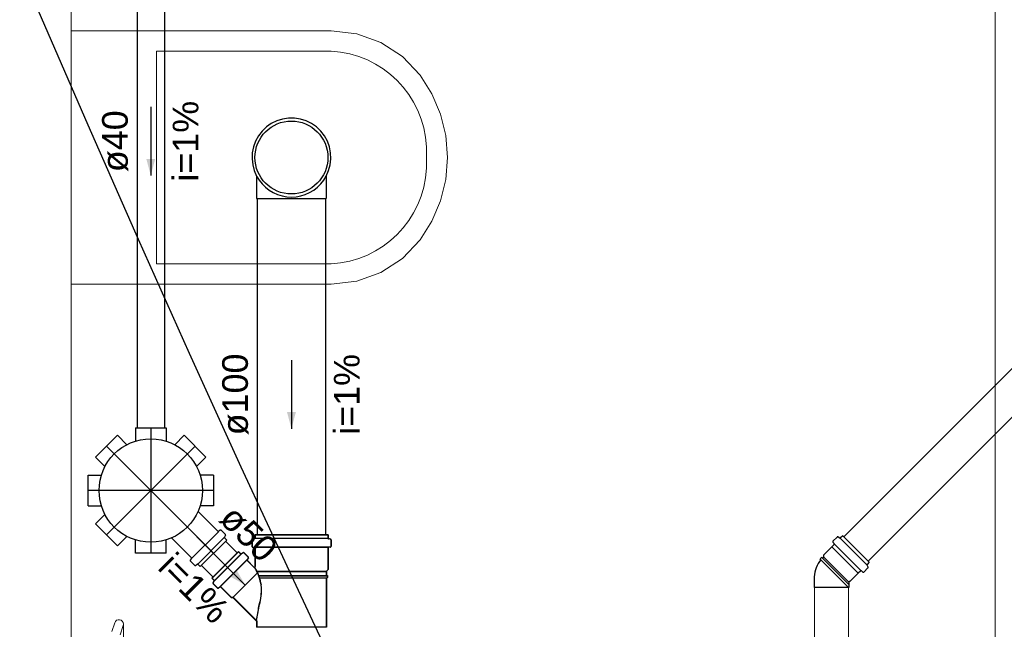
# Model space of a CAD drawing. Header units: millimetres. Extents: x -27714 to -5776, y 5810 to 9208.
# Tile 72 of 256: x -25542.96 to -25537.2, y 7028.26 to 7031.81. Entities that reach past the tile are written whole.
import ezdxf

# ---------------------------------------------------------------- set-up
doc = ezdxf.new("R2010")
doc.units = ezdxf.units.MM
doc.linetypes.add('DASHDOT', pattern=[2.54, 1.27, -0.635, 0, -0.635])
for name, color, linetype, lineweight in [('CV-Condutos', 1, 'Continuous', 13), ('TQ-Condutos', 3, 'Continuous', 30), ('TQ-Textos conduto', 7, 'Continuous', 25)]:
    doc.layers.add(name, color=color, linetype=linetype, lineweight=lineweight)
for name, color, linetype in [('HIDRO', 5, 'Continuous'), ('Simbolos', 5, 'Continuous'), ('Simbolos_int', 2, 'Continuous'), ('TEXTO', 7, 'Continuous'), ('TEXTO @ 100', 7, 'Continuous'), ('TEXTO @ 20', 7, 'Continuous'), ('TEXTO @ 200', 7, 'Continuous'), ('TEXTO @ 25', 7, 'Continuous'), ('TQ-Sentido conduto', 9, 'Continuous')]:
    doc.layers.add(name, color=color, linetype=linetype)
doc.styles.add('Arial', font='arial.ttf')

# ---------------------------------------------------------------- blocks, each defined once
blk = doc.blocks.new('SIMBOLO NOMENCLATURA')
at = {"linetype": 'Continuous'}
blk.add_circle((-30, 0), 30, dxfattribs=at)
blk = doc.blocks.new('*U147')
at = {"layer": 'TEXTO @ 100', "linetype": 'Continuous', "xscale": 20, "yscale": 20, "zscale": 20}
blk.add_blockref('SIMBOLO NOMENCLATURA', (-25314.2283, 7009.9176), dxfattribs=at)
at = {"layer": 'TEXTO @ 20', "linetype": 'Continuous', "xscale": 4, "yscale": 4, "zscale": 4}
blk.add_blockref('SIMBOLO NOMENCLATURA', (-25314.2283, 7009.9176), dxfattribs=at)
at = {"layer": 'TEXTO @ 200', "linetype": 'Continuous', "xscale": 40, "yscale": 40, "zscale": 40}
blk.add_blockref('SIMBOLO NOMENCLATURA', (-25314.2283, 7009.9176), dxfattribs=at)
at = {"layer": 'TEXTO @ 25', "linetype": 'Continuous', "xscale": 5, "yscale": 5, "zscale": 5}
blk.add_blockref('SIMBOLO NOMENCLATURA', (-25314.2283, 7009.9176), dxfattribs=at)
blk = doc.blocks.new('*U151')
at = {"layer": 'TEXTO @ 100', "linetype": 'Continuous', "xscale": 20, "yscale": 20, "zscale": 20}
blk.add_blockref('SIMBOLO NOMENCLATURA', (-25312.5642, 7079.2502), dxfattribs=at)
at = {"layer": 'TEXTO @ 20', "linetype": 'Continuous', "xscale": 4, "yscale": 4, "zscale": 4}
blk.add_blockref('SIMBOLO NOMENCLATURA', (-25312.5642, 7079.2502), dxfattribs=at)
at = {"layer": 'TEXTO @ 200', "linetype": 'Continuous', "xscale": 40, "yscale": 40, "zscale": 40}
blk.add_blockref('SIMBOLO NOMENCLATURA', (-25312.5642, 7079.2502), dxfattribs=at)
at = {"layer": 'TEXTO @ 25', "linetype": 'Continuous', "xscale": 5, "yscale": 5, "zscale": 5}
blk.add_blockref('SIMBOLO NOMENCLATURA', (-25312.5642, 7079.2502), dxfattribs=at)
blk = doc.blocks.new('*U155')
at = {"layer": 'TEXTO @ 200', "linetype": 'Continuous', "xscale": 40, "yscale": 40, "zscale": 40}
blk.add_blockref('SIMBOLO NOMENCLATURA', (-23654.5269, 7584.9791), dxfattribs=at)
blk = doc.blocks.new('*U159')
at = {"layer": 'TEXTO @ 200', "linetype": 'Continuous', "xscale": 40, "yscale": 40, "zscale": 40}
blk.add_blockref('SIMBOLO NOMENCLATURA', (-23783.0676, 7189.4887), dxfattribs=at)

msp = doc.modelspace()

# ---------------------------------------------------------------- hatches: boundary and pattern name
at = {"layer": 'TQ-Sentido conduto', "linetype": 'Continuous'}
for points in [[(-25542.1902, 7030.9046), (-25542.1643, 7031.0012), (-25542.2161, 7031.0012)], [(-25541.3682, 7029.4266), (-25541.3423, 7029.5232), (-25541.394, 7029.5232)], [(-25541.6378, 7028.5132), (-25541.6878, 7028.5998), (-25541.7244, 7028.5632)]]:
    msp.add_hatch(color=256, dxfattribs=at).paths.add_polyline_path(points)

# ---------------------------------------------------------------- linework, layer by layer
at = {"color": 83, "linetype": 'Continuous', "lineweight": 0}
msp.add_lwpolyline([(-25542.6563, 7036.2097), (-25542.6563, 7025.8097), (-25537.2563, 7025.8097), (-25537.2563, 7036.2097)], close=True, dxfattribs=at)
at = {"color": 7, "linetype": 'Continuous', "lineweight": 0}
for points in [[(-25542.6563, 7025.8097), (-25542.6563, 7036.2097)], [(-25537.2563, 7036.2097), (-25537.2563, 7025.8097)]]:
    msp.add_lwpolyline(points, dxfattribs=at)
at = {"layer": 'CV-Condutos'}
for p, q in [((-25535.7152, 7031.2194), (-25538.1398, 7028.7948)), ((-25535.5738, 7031.078), (-25537.9984, 7028.6534)), ((-25538.3122, 7028.4986), (-25538.3122, 7026.3273)), ((-25538.1122, 7028.4986), (-25538.1122, 7026.3273))]:
    msp.add_line(p, q, dxfattribs=at)
at = {"layer": 'HIDRO', "linetype": 'Continuous', "lineweight": 0}
for p, q in [((-25541.1363, 7031.7497), (-25542.6563, 7031.7497)), ((-25542.6563, 7031.7497), (-25542.6563, 7030.2697)), ((-25540.987, 7031.7323), (-25541.1363, 7031.7497)), ((-25540.8456, 7031.6811), (-25540.987, 7031.7323)), ((-25540.7198, 7031.5987), (-25540.8456, 7031.6811)), ((-25541.1367, 7031.6297), (-25542.1567, 7031.6297)), ((-25542.1567, 7031.6297), (-25542.1567, 7030.3896)), ((-25540.6163, 7031.4897), (-25540.7198, 7031.5987)), ((-25540.5477, 7031.381), (-25540.6163, 7031.4897)), ((-25540.4974, 7031.2627), (-25540.5477, 7031.381)), ((-25540.4667, 7031.1378), (-25540.4974, 7031.2627)), ((-25540.4563, 7031.0097), (-25540.4667, 7031.1378)), ((-25540.5796, 7030.9473), (-25540.5796, 7031.0721)), ((-25540.4667, 7030.8815), (-25540.4563, 7031.0097)), ((-25540.4974, 7030.7567), (-25540.4667, 7030.8815)), ((-25540.5477, 7030.6384), (-25540.4974, 7030.7567)), ((-25540.6163, 7030.5297), (-25540.5477, 7030.6384)), ((-25540.7198, 7030.4206), (-25540.6163, 7030.5297)), ((-25540.8456, 7030.3383), (-25540.7198, 7030.4206)), ((-25542.1567, 7030.3896), (-25541.1367, 7030.3896)), ((-25540.987, 7030.2871), (-25540.8456, 7030.3383)), ((-25542.6563, 7030.2697), (-25541.1363, 7030.2697)), ((-25541.1363, 7030.2697), (-25540.987, 7030.2871)), ((-25542.4011, 7028.2937), (-25542.4178, 7028.2423)), ((-25542.3516, 7028.2776), (-25542.3503, 7028.2857)), ((-25542.3503, 7027.9817), (-25542.3503, 7028.2857)), ((-25542.3516, 7028.2776), (-25542.3693, 7028.2234))]:
    msp.add_line(p, q, dxfattribs=at)
for centre, radius, start, end in [((-25541.1639, 7031.0454), 0.5849, 2.61169, 87.33999), ((-25541.1639, 7030.9739), 0.5849, 272.66001, 357.38831), ((-25542.3763, 7028.2857), 0.026, 0, 161.95659)]:
    msp.add_arc(centre, radius, start, end, dxfattribs=at)
at = {"layer": 'Simbolos'}
for p, q in [((-25541.5714, 7030.9006), (-25541.5714, 7030.7697)), ((-25541.165, 7030.9006), (-25541.165, 7030.7697)), ((-25542.5126, 7029.2608), (-25542.3853, 7029.388)), ((-25542.3853, 7029.388), (-25542.3304, 7029.3331)), ((-25542.2802, 7029.4316), (-25542.2802, 7029.3539)), ((-25542.2802, 7029.4316), (-25542.1002, 7029.4316)), ((-25542.1002, 7029.4316), (-25542.1002, 7029.3539)), ((-25541.995, 7029.388), (-25542.05, 7029.3331)), ((-25541.995, 7029.388), (-25541.8677, 7029.2608)), ((-25542.5126, 7029.2608), (-25542.4577, 7029.2058)), ((-25541.8677, 7029.2608), (-25541.9227, 7029.2058)), ((-25542.5562, 7029.1556), (-25542.4784, 7029.1556)), ((-25542.5562, 7028.9756), (-25542.5562, 7029.1556)), ((-25541.8242, 7029.1556), (-25541.9019, 7029.1556)), ((-25541.8242, 7029.1556), (-25541.8242, 7028.9756)), ((-25542.5562, 7028.9756), (-25542.4784, 7028.9756)), ((-25541.8242, 7028.9756), (-25541.9019, 7028.9756)), ((-25542.5126, 7028.8704), (-25542.4577, 7028.9254)), ((-25541.7976, 7028.8278), (-25541.9138, 7028.9439)), ((-25542.3853, 7028.7432), (-25542.5126, 7028.8704)), ((-25541.7842, 7028.8343), (-25541.7922, 7028.8275)), ((-25541.754, 7028.8093), (-25541.7788, 7028.8341)), ((-25541.7533, 7028.8044), (-25541.7595, 7028.7938)), ((-25541.1552, 7028.8056), (-25541.5812, 7028.8056)), ((-25541.5812, 7028.8056), (-25541.5812, 7028.7878)), ((-25541.1542, 7028.8066), (-25541.5802, 7028.8066)), ((-25541.5802, 7028.8066), (-25541.5802, 7028.7888)), ((-25541.1552, 7028.8056), (-25541.1552, 7028.7878)), ((-25541.1542, 7028.8066), (-25541.1542, 7028.7888)), ((-25538.1465, 7028.8014), (-25538.1588, 7028.7891)), ((-25538.1465, 7028.8014), (-25537.9918, 7028.6467)), ((-25542.3853, 7028.7432), (-25542.3304, 7028.7981)), ((-25542.2802, 7028.6996), (-25542.2802, 7028.7773)), ((-25542.1002, 7028.6996), (-25542.1002, 7028.7773)), ((-25541.9524, 7028.6731), (-25542.0685, 7028.7892)), ((-25541.7465, 7028.7767), (-25541.9013, 7028.622)), ((-25541.7465, 7028.7767), (-25541.7588, 7028.789)), ((-25541.5988, 7028.7769), (-25541.5988, 7028.7391)), ((-25541.5978, 7028.7779), (-25541.5978, 7028.7401)), ((-25541.5958, 7028.7808), (-25541.5841, 7028.7839)), ((-25541.5948, 7028.7818), (-25541.5831, 7028.7849)), ((-25541.1405, 7028.7808), (-25541.1522, 7028.7839)), ((-25541.1395, 7028.7818), (-25541.1512, 7028.7849)), ((-25541.1376, 7028.7769), (-25541.1376, 7028.7391)), ((-25541.1366, 7028.7779), (-25541.1366, 7028.7401)), ((-25538.1976, 7028.7503), (-25538.2108, 7028.7371)), ((-25538.2041, 7028.7638), (-25538.1973, 7028.7557)), ((-25538.1791, 7028.794), (-25538.2039, 7028.7692)), ((-25538.1743, 7028.7947), (-25538.1636, 7028.7885)), ((-25542.1002, 7028.6996), (-25542.2802, 7028.6996)), ((-25541.6783, 7028.7084), (-25541.833, 7028.5537)), ((-25541.6773, 7028.7094), (-25541.832, 7028.5547)), ((-25541.6783, 7028.7084), (-25541.666, 7028.6961)), ((-25541.6773, 7028.7094), (-25541.665, 7028.6971)), ((-25541.6505, 7028.7016), (-25541.6612, 7028.6955)), ((-25541.6495, 7028.7026), (-25541.6602, 7028.6965)), ((-25541.6457, 7028.701), (-25541.6209, 7028.6762)), ((-25541.6447, 7028.702), (-25541.6199, 7028.6772)), ((-25541.5951, 7028.7351), (-25541.5848, 7028.7342)), ((-25541.5941, 7028.7361), (-25541.5838, 7028.7352)), ((-25541.5812, 7028.7303), (-25541.5812, 7028.6209)), ((-25541.5802, 7028.7313), (-25541.5802, 7028.6219)), ((-25541.1552, 7028.7303), (-25541.1552, 7028.6029)), ((-25541.1542, 7028.7313), (-25541.1542, 7028.6039)), ((-25541.1412, 7028.7351), (-25541.1515, 7028.7342)), ((-25541.1402, 7028.7361), (-25541.1505, 7028.7352)), ((-25538.2108, 7028.736), (-25538.2583, 7028.6884)), ((-25538.2583, 7028.6884), (-25538.2583, 7028.6783)), ((-25538.2108, 7028.7371), (-25538.2108, 7028.736)), ((-25541.9589, 7028.6596), (-25541.9521, 7028.6677)), ((-25541.9339, 7028.6294), (-25541.9586, 7028.6542)), ((-25541.929, 7028.6287), (-25541.9184, 7028.6349)), ((-25541.9013, 7028.622), (-25541.9136, 7028.6343)), ((-25541.6207, 7028.6708), (-25541.6274, 7028.6627)), ((-25541.6272, 7028.6573), (-25541.588, 7028.6181)), ((-25541.6197, 7028.6718), (-25541.6264, 7028.6637)), ((-25541.6262, 7028.6583), (-25541.587, 7028.6191)), ((-25538.2703, 7028.6748), (-25538.2786, 7028.6665)), ((-25538.2748, 7028.6619), (-25538.2786, 7028.6665)), ((-25538.2657, 7028.6709), (-25538.2703, 7028.6748)), ((-25538.2583, 7028.6783), (-25538.2657, 7028.6709)), ((-25537.9986, 7028.619), (-25538.0047, 7028.6296)), ((-25537.9918, 7028.6467), (-25538.0041, 7028.6344)), ((-25541.1552, 7028.6029), (-25541.165, 7028.5931)), ((-25541.165, 7028.5931), (-25541.165, 7028.5683)), ((-25541.1542, 7028.6039), (-25541.164, 7028.5941)), ((-25541.164, 7028.5941), (-25541.164, 7028.5693)), ((-25538.0572, 7028.5824), (-25538.1048, 7028.5349)), ((-25538.0561, 7028.5824), (-25538.0572, 7028.5824)), ((-25538.0429, 7028.5956), (-25538.0561, 7028.5824)), ((-25538.0294, 7028.5891), (-25538.0375, 7028.5959)), ((-25537.9992, 7028.6141), (-25538.024, 7028.5893)), ((-25541.833, 7028.5537), (-25541.8207, 7028.5414)), ((-25541.832, 7028.5547), (-25541.8197, 7028.5424)), ((-25541.8262, 7028.5259), (-25541.8201, 7028.5366)), ((-25541.8256, 7028.5211), (-25541.8008, 7028.4963)), ((-25541.8252, 7028.5269), (-25541.8191, 7028.5376)), ((-25541.8246, 7028.5221), (-25541.7998, 7028.4973)), ((-25541.165, 7028.5683), (-25541.159, 7028.5678)), ((-25541.165, 7028.5555), (-25541.159, 7028.5561)), ((-25541.165, 7028.5555), (-25541.165, 7028.2676)), ((-25541.164, 7028.5693), (-25541.158, 7028.5688)), ((-25541.164, 7028.5565), (-25541.158, 7028.5571)), ((-25541.164, 7028.5565), (-25541.164, 7028.2686)), ((-25541.159, 7028.5678), (-25541.159, 7028.5561)), ((-25541.158, 7028.5688), (-25541.158, 7028.5571)), ((-25538.3136, 7028.5484), (-25538.3136, 7028.4986)), ((-25538.1108, 7028.5309), (-25538.1108, 7028.4986)), ((-25538.1048, 7028.5349), (-25538.1069, 7028.5349)), ((-25541.7954, 7028.4961), (-25541.7873, 7028.5029)), ((-25541.7944, 7028.4971), (-25541.7863, 7028.5039)), ((-25541.7819, 7028.5026), (-25541.7212, 7028.4419)), ((-25541.7809, 7028.5036), (-25541.7202, 7028.4429)), ((-25541.7212, 7028.4419), (-25541.7098, 7028.4419)), ((-25541.7202, 7028.4429), (-25541.7088, 7028.4429)), ((-25541.7098, 7028.4419), (-25541.5714, 7028.3034)), ((-25541.7088, 7028.4429), (-25541.5704, 7028.3044)), ((-25541.5714, 7028.3034), (-25541.5714, 7028.2676)), ((-25541.5704, 7028.3044), (-25541.5704, 7028.2686)), ((-25541.165, 7028.2676), (-25541.5714, 7028.2676)), ((-25541.164, 7028.2686), (-25541.5704, 7028.2686))]:
    msp.add_line(p, q, dxfattribs=at)
for points in [[(-25541.165, 7030.9007), (-25541.1507, 7030.9329), (-25541.1416, 7030.9669), (-25541.1377, 7031.0019), (-25541.1392, 7031.037), (-25541.146, 7031.0716), (-25541.158, 7031.1047), (-25541.1749, 7031.1356), (-25541.1964, 7031.1635), (-25541.2218, 7031.1879), (-25541.2506, 7031.2081), (-25541.2822, 7031.2237), (-25541.3158, 7031.2342), (-25541.3506, 7031.2396), (-25541.3858, 7031.2396), (-25541.4206, 7031.2342), (-25541.4541, 7031.2237), (-25541.4857, 7031.2081), (-25541.5145, 7031.1879), (-25541.54, 7031.1635), (-25541.5614, 7031.1356), (-25541.5783, 7031.1047), (-25541.5903, 7031.0716), (-25541.5971, 7031.037), (-25541.5986, 7031.0019), (-25541.5947, 7030.9669), (-25541.5856, 7030.9329), (-25541.5714, 7030.9007)], [(-25541.5714, 7030.9007), (-25541.5569, 7030.8772), (-25541.5397, 7030.8555), (-25541.52, 7030.8361), (-25541.4982, 7030.8192), (-25541.4745, 7030.8051), (-25541.4493, 7030.7938), (-25541.4229, 7030.7857), (-25541.3957, 7030.7807), (-25541.3682, 7030.7791), (-25541.3406, 7030.7807), (-25541.3134, 7030.7857), (-25541.287, 7030.7938), (-25541.2618, 7030.8051), (-25541.2381, 7030.8192), (-25541.2163, 7030.8361), (-25541.1966, 7030.8555), (-25541.1794, 7030.8772), (-25541.165, 7030.9007)], [(-25541.7976, 7028.8278), (-25541.7971, 7028.8274), (-25541.7966, 7028.827), (-25541.796, 7028.8268), (-25541.7953, 7028.8266), (-25541.7947, 7028.8266), (-25541.794, 7028.8267), (-25541.7934, 7028.8269), (-25541.7928, 7028.8272), (-25541.7922, 7028.8275)], [(-25541.7788, 7028.8341), (-25541.7793, 7028.8345), (-25541.7798, 7028.8348), (-25541.7804, 7028.8351), (-25541.7811, 7028.8352), (-25541.7817, 7028.8352), (-25541.7824, 7028.8351), (-25541.783, 7028.835), (-25541.7836, 7028.8347), (-25541.7842, 7028.8343)], [(-25541.7533, 7028.8045), (-25541.7531, 7028.805), (-25541.7529, 7028.8055), (-25541.7528, 7028.8061), (-25541.7528, 7028.8067), (-25541.7529, 7028.8073), (-25541.753, 7028.8078), (-25541.7533, 7028.8084), (-25541.7536, 7028.8088), (-25541.754, 7028.8093)], [(-25541.7595, 7028.7938), (-25541.7597, 7028.7933), (-25541.7599, 7028.7927), (-25541.76, 7028.7922), (-25541.76, 7028.7916), (-25541.7599, 7028.791), (-25541.7598, 7028.7904), (-25541.7595, 7028.7899), (-25541.7592, 7028.7894), (-25541.7588, 7028.789)], [(-25541.5958, 7028.7808), (-25541.5963, 7028.7806), (-25541.5969, 7028.7803), (-25541.5973, 7028.78), (-25541.5977, 7028.7796), (-25541.5981, 7028.7791), (-25541.5984, 7028.7786), (-25541.5986, 7028.7781), (-25541.5987, 7028.7775), (-25541.5988, 7028.7769)], [(-25541.5948, 7028.7818), (-25541.5953, 7028.7816), (-25541.5959, 7028.7813), (-25541.5963, 7028.781), (-25541.5967, 7028.7806), (-25541.5971, 7028.7801), (-25541.5974, 7028.7796), (-25541.5976, 7028.7791), (-25541.5977, 7028.7785), (-25541.5978, 7028.7779)], [(-25541.5841, 7028.7839), (-25541.5836, 7028.7841), (-25541.5831, 7028.7844), (-25541.5826, 7028.7847), (-25541.5822, 7028.7851), (-25541.5818, 7028.7856), (-25541.5815, 7028.7861), (-25541.5813, 7028.7866), (-25541.5812, 7028.7872), (-25541.5812, 7028.7878)], [(-25541.5831, 7028.7849), (-25541.5826, 7028.7851), (-25541.5821, 7028.7854), (-25541.5816, 7028.7857), (-25541.5812, 7028.7861), (-25541.5808, 7028.7866), (-25541.5805, 7028.7871), (-25541.5803, 7028.7876), (-25541.5802, 7028.7882), (-25541.5802, 7028.7888)], [(-25541.1552, 7028.7878), (-25541.1551, 7028.7872), (-25541.155, 7028.7866), (-25541.1548, 7028.7861), (-25541.1545, 7028.7856), (-25541.1541, 7028.7851), (-25541.1537, 7028.7847), (-25541.1533, 7028.7844), (-25541.1527, 7028.7841), (-25541.1522, 7028.7839)], [(-25541.1542, 7028.7888), (-25541.1541, 7028.7882), (-25541.154, 7028.7876), (-25541.1538, 7028.7871), (-25541.1535, 7028.7866), (-25541.1531, 7028.7861), (-25541.1527, 7028.7857), (-25541.1523, 7028.7854), (-25541.1517, 7028.7851), (-25541.1512, 7028.7849)], [(-25541.1376, 7028.7769), (-25541.1376, 7028.7775), (-25541.1377, 7028.7781), (-25541.1379, 7028.7786), (-25541.1382, 7028.7791), (-25541.1386, 7028.7796), (-25541.139, 7028.78), (-25541.1395, 7028.7803), (-25541.14, 7028.7806), (-25541.1405, 7028.7808)], [(-25541.1366, 7028.7779), (-25541.1366, 7028.7785), (-25541.1367, 7028.7791), (-25541.1369, 7028.7796), (-25541.1372, 7028.7801), (-25541.1376, 7028.7806), (-25541.138, 7028.781), (-25541.1385, 7028.7813), (-25541.139, 7028.7816), (-25541.1395, 7028.7818)], [(-25538.2039, 7028.7692), (-25538.2043, 7028.7687), (-25538.2046, 7028.7682), (-25538.2049, 7028.7675), (-25538.205, 7028.7669), (-25538.205, 7028.7662), (-25538.205, 7028.7656), (-25538.2048, 7028.765), (-25538.2045, 7028.7644), (-25538.2041, 7028.7638)], [(-25538.1976, 7028.7503), (-25538.1972, 7028.7508), (-25538.1968, 7028.7514), (-25538.1966, 7028.752), (-25538.1965, 7028.7527), (-25538.1964, 7028.7533), (-25538.1965, 7028.754), (-25538.1967, 7028.7546), (-25538.197, 7028.7552), (-25538.1974, 7028.7557)], [(-25538.1743, 7028.7946), (-25538.1748, 7028.7949), (-25538.1753, 7028.7951), (-25538.1759, 7028.7952), (-25538.1765, 7028.7952), (-25538.1771, 7028.7951), (-25538.1776, 7028.7949), (-25538.1782, 7028.7947), (-25538.1787, 7028.7944), (-25538.1791, 7028.794)], [(-25538.1636, 7028.7885), (-25538.1631, 7028.7882), (-25538.1625, 7028.7881), (-25538.162, 7028.788), (-25538.1614, 7028.788), (-25538.1608, 7028.788), (-25538.1602, 7028.7882), (-25538.1597, 7028.7884), (-25538.1592, 7028.7888), (-25538.1588, 7028.7891)], [(-25541.666, 7028.6961), (-25541.6655, 7028.6957), (-25541.6651, 7028.6954), (-25541.6645, 7028.6952), (-25541.664, 7028.695), (-25541.6634, 7028.6949), (-25541.6628, 7028.6949), (-25541.6622, 7028.695), (-25541.6617, 7028.6952), (-25541.6612, 7028.6955)], [(-25541.665, 7028.6971), (-25541.6645, 7028.6967), (-25541.6641, 7028.6964), (-25541.6635, 7028.6962), (-25541.663, 7028.696), (-25541.6624, 7028.6959), (-25541.6618, 7028.6959), (-25541.6612, 7028.696), (-25541.6607, 7028.6962), (-25541.6602, 7028.6965)], [(-25541.6457, 7028.701), (-25541.6461, 7028.7014), (-25541.6466, 7028.7017), (-25541.6471, 7028.7019), (-25541.6477, 7028.7021), (-25541.6483, 7028.7022), (-25541.6489, 7028.7022), (-25541.6494, 7028.7021), (-25541.65, 7028.7019), (-25541.6505, 7028.7016)], [(-25541.6447, 7028.702), (-25541.6451, 7028.7024), (-25541.6456, 7028.7027), (-25541.6461, 7028.7029), (-25541.6467, 7028.7031), (-25541.6473, 7028.7032), (-25541.6479, 7028.7032), (-25541.6484, 7028.7031), (-25541.649, 7028.7029), (-25541.6495, 7028.7026)], [(-25541.5988, 7028.7391), (-25541.5987, 7028.7384), (-25541.5985, 7028.7378), (-25541.5983, 7028.7372), (-25541.5979, 7028.7366), (-25541.5975, 7028.7362), (-25541.597, 7028.7358), (-25541.5964, 7028.7354), (-25541.5958, 7028.7352), (-25541.5951, 7028.7351)], [(-25541.5978, 7028.7401), (-25541.5977, 7028.7394), (-25541.5975, 7028.7388), (-25541.5973, 7028.7382), (-25541.5969, 7028.7376), (-25541.5965, 7028.7372), (-25541.596, 7028.7368), (-25541.5954, 7028.7364), (-25541.5948, 7028.7362), (-25541.5941, 7028.7361)], [(-25541.5812, 7028.7303), (-25541.5812, 7028.7309), (-25541.5814, 7028.7315), (-25541.5816, 7028.7322), (-25541.582, 7028.7327), (-25541.5824, 7028.7332), (-25541.583, 7028.7336), (-25541.5835, 7028.7339), (-25541.5842, 7028.7341), (-25541.5848, 7028.7342)], [(-25541.5802, 7028.7313), (-25541.5802, 7028.7319), (-25541.5804, 7028.7325), (-25541.5806, 7028.7332), (-25541.581, 7028.7337), (-25541.5814, 7028.7342), (-25541.582, 7028.7346), (-25541.5825, 7028.7349), (-25541.5832, 7028.7351), (-25541.5838, 7028.7352)], [(-25541.1515, 7028.7342), (-25541.1522, 7028.7341), (-25541.1528, 7028.7339), (-25541.1534, 7028.7336), (-25541.1539, 7028.7332), (-25541.1543, 7028.7327), (-25541.1547, 7028.7322), (-25541.1549, 7028.7315), (-25541.1551, 7028.7309), (-25541.1552, 7028.7303)], [(-25541.1505, 7028.7352), (-25541.1512, 7028.7351), (-25541.1518, 7028.7349), (-25541.1524, 7028.7346), (-25541.1529, 7028.7342), (-25541.1533, 7028.7337), (-25541.1537, 7028.7332), (-25541.1539, 7028.7325), (-25541.1541, 7028.7319), (-25541.1542, 7028.7313)], [(-25541.1412, 7028.7351), (-25541.1406, 7028.7352), (-25541.1399, 7028.7354), (-25541.1394, 7028.7358), (-25541.1388, 7028.7362), (-25541.1384, 7028.7366), (-25541.138, 7028.7372), (-25541.1378, 7028.7378), (-25541.1376, 7028.7384), (-25541.1376, 7028.7391)], [(-25541.1402, 7028.7361), (-25541.1396, 7028.7362), (-25541.1389, 7028.7364), (-25541.1384, 7028.7368), (-25541.1378, 7028.7372), (-25541.1374, 7028.7376), (-25541.137, 7028.7382), (-25541.1368, 7028.7388), (-25541.1366, 7028.7394), (-25541.1366, 7028.7401)], [(-25541.9589, 7028.6596), (-25541.9593, 7028.659), (-25541.9595, 7028.6584), (-25541.9597, 7028.6578), (-25541.9598, 7028.6572), (-25541.9598, 7028.6565), (-25541.9596, 7028.6559), (-25541.9594, 7028.6552), (-25541.9591, 7028.6547), (-25541.9586, 7028.6542)], [(-25541.9521, 7028.6677), (-25541.9517, 7028.6682), (-25541.9515, 7028.6688), (-25541.9513, 7028.6694), (-25541.9512, 7028.6701), (-25541.9512, 7028.6707), (-25541.9514, 7028.6714), (-25541.9516, 7028.672), (-25541.9519, 7028.6726), (-25541.9524, 7028.6731)], [(-25541.9339, 7028.6294), (-25541.9334, 7028.629), (-25541.9329, 7028.6287), (-25541.9324, 7028.6285), (-25541.9318, 7028.6283), (-25541.9313, 7028.6282), (-25541.9307, 7028.6282), (-25541.9301, 7028.6283), (-25541.9296, 7028.6285), (-25541.929, 7028.6288)], [(-25541.9136, 7028.6343), (-25541.914, 7028.6346), (-25541.9145, 7028.635), (-25541.915, 7028.6352), (-25541.9156, 7028.6353), (-25541.9162, 7028.6354), (-25541.9167, 7028.6354), (-25541.9173, 7028.6353), (-25541.9179, 7028.6351), (-25541.9184, 7028.6349)], [(-25541.6274, 7028.6627), (-25541.6278, 7028.6622), (-25541.6281, 7028.6616), (-25541.6283, 7028.6609), (-25541.6284, 7028.6603), (-25541.6283, 7028.6596), (-25541.6282, 7028.659), (-25541.6279, 7028.6584), (-25541.6276, 7028.6578), (-25541.6272, 7028.6573)], [(-25541.6264, 7028.6637), (-25541.6268, 7028.6632), (-25541.6271, 7028.6626), (-25541.6273, 7028.6619), (-25541.6274, 7028.6613), (-25541.6273, 7028.6606), (-25541.6272, 7028.66), (-25541.6269, 7028.6594), (-25541.6266, 7028.6588), (-25541.6262, 7028.6583)], [(-25541.6207, 7028.6708), (-25541.6203, 7028.6713), (-25541.62, 7028.6719), (-25541.6198, 7028.6726), (-25541.6197, 7028.6732), (-25541.6197, 7028.6739), (-25541.6199, 7028.6745), (-25541.6201, 7028.6751), (-25541.6205, 7028.6757), (-25541.6209, 7028.6762)], [(-25541.6197, 7028.6718), (-25541.6193, 7028.6723), (-25541.619, 7028.6729), (-25541.6188, 7028.6736), (-25541.6187, 7028.6742), (-25541.6187, 7028.6749), (-25541.6189, 7028.6755), (-25541.6191, 7028.6761), (-25541.6195, 7028.6767), (-25541.6199, 7028.6772)], [(-25538.2748, 7028.6619), (-25538.2826, 7028.6508), (-25538.2896, 7028.6392), (-25538.2958, 7028.6271), (-25538.3011, 7028.6147), (-25538.3055, 7028.6018), (-25538.309, 7028.5887), (-25538.3115, 7028.5754), (-25538.3131, 7028.5619), (-25538.3137, 7028.5484)], [(-25538.0041, 7028.6344), (-25538.0045, 7028.634), (-25538.0048, 7028.6335), (-25538.005, 7028.633), (-25538.0052, 7028.6324), (-25538.0052, 7028.6318), (-25538.0052, 7028.6312), (-25538.0051, 7028.6307), (-25538.005, 7028.6301), (-25538.0047, 7028.6296)], [(-25541.588, 7028.6181), (-25541.5876, 7028.6178), (-25541.5872, 7028.6175), (-25541.5867, 7028.6172), (-25541.5862, 7028.6171), (-25541.5857, 7028.617), (-25541.5852, 7028.6169), (-25541.5846, 7028.617), (-25541.5841, 7028.6171), (-25541.5836, 7028.6172), (-25541.5832, 7028.6175), (-25541.5827, 7028.6178), (-25541.5823, 7028.6181), (-25541.582, 7028.6185), (-25541.5817, 7028.6189), (-25541.5815, 7028.6194), (-25541.5813, 7028.6199), (-25541.5812, 7028.6204), (-25541.5812, 7028.6209)], [(-25541.587, 7028.6191), (-25541.5866, 7028.6188), (-25541.5862, 7028.6185), (-25541.5857, 7028.6182), (-25541.5852, 7028.6181), (-25541.5847, 7028.618), (-25541.5842, 7028.6179), (-25541.5836, 7028.618), (-25541.5831, 7028.6181), (-25541.5826, 7028.6182), (-25541.5822, 7028.6185), (-25541.5817, 7028.6188), (-25541.5813, 7028.6191), (-25541.581, 7028.6195), (-25541.5807, 7028.6199), (-25541.5805, 7028.6204), (-25541.5803, 7028.6209), (-25541.5802, 7028.6214), (-25541.5802, 7028.6219)], [(-25538.0375, 7028.5959), (-25538.038, 7028.5962), (-25538.0386, 7028.5965), (-25538.0392, 7028.5967), (-25538.0399, 7028.5968), (-25538.0406, 7028.5968), (-25538.0412, 7028.5966), (-25538.0418, 7028.5964), (-25538.0424, 7028.596), (-25538.0429, 7028.5956)], [(-25538.0294, 7028.5891), (-25538.0288, 7028.5887), (-25538.0283, 7028.5884), (-25538.0276, 7028.5882), (-25538.027, 7028.5882), (-25538.0263, 7028.5882), (-25538.0257, 7028.5883), (-25538.0251, 7028.5886), (-25538.0245, 7028.5889), (-25538.024, 7028.5893)], [(-25537.9992, 7028.6141), (-25537.9988, 7028.6146), (-25537.9985, 7028.615), (-25537.9983, 7028.6156), (-25537.9981, 7028.6161), (-25537.998, 7028.6167), (-25537.9981, 7028.6173), (-25537.9981, 7028.6179), (-25537.9983, 7028.6184), (-25537.9986, 7028.6189)], [(-25541.8262, 7028.5259), (-25541.8265, 7028.5254), (-25541.8266, 7028.5249), (-25541.8267, 7028.5243), (-25541.8267, 7028.5237), (-25541.8267, 7028.5231), (-25541.8265, 7028.5226), (-25541.8263, 7028.522), (-25541.826, 7028.5215), (-25541.8256, 7028.5211)], [(-25541.8252, 7028.5269), (-25541.8255, 7028.5264), (-25541.8256, 7028.5259), (-25541.8257, 7028.5253), (-25541.8257, 7028.5247), (-25541.8257, 7028.5241), (-25541.8255, 7028.5236), (-25541.8253, 7028.523), (-25541.825, 7028.5225), (-25541.8246, 7028.5221)], [(-25541.8201, 7028.5366), (-25541.8198, 7028.5371), (-25541.8196, 7028.5377), (-25541.8195, 7028.5382), (-25541.8195, 7028.5388), (-25541.8196, 7028.5394), (-25541.8198, 7028.5399), (-25541.82, 7028.5405), (-25541.8203, 7028.541), (-25541.8207, 7028.5414)], [(-25541.8191, 7028.5376), (-25541.8188, 7028.5381), (-25541.8186, 7028.5387), (-25541.8185, 7028.5392), (-25541.8185, 7028.5398), (-25541.8186, 7028.5404), (-25541.8188, 7028.5409), (-25541.819, 7028.5415), (-25541.8193, 7028.542), (-25541.8197, 7028.5424)], [(-25538.1068, 7028.5349), (-25538.1075, 7028.5348), (-25538.1082, 7028.5346), (-25538.1088, 7028.5343), (-25538.1094, 7028.5339), (-25538.1099, 7028.5334), (-25538.1103, 7028.5329), (-25538.1106, 7028.5322), (-25538.1108, 7028.5316), (-25538.1108, 7028.5309)], [(-25541.8008, 7028.4963), (-25541.8003, 7028.4959), (-25541.7997, 7028.4955), (-25541.7991, 7028.4953), (-25541.7985, 7028.4952), (-25541.7978, 7028.4951), (-25541.7971, 7028.4952), (-25541.7965, 7028.4954), (-25541.7959, 7028.4957), (-25541.7954, 7028.4961)], [(-25541.7998, 7028.4973), (-25541.7993, 7028.4969), (-25541.7987, 7028.4965), (-25541.7981, 7028.4963), (-25541.7975, 7028.4962), (-25541.7968, 7028.4961), (-25541.7961, 7028.4962), (-25541.7955, 7028.4964), (-25541.7949, 7028.4967), (-25541.7944, 7028.4971)], [(-25541.7819, 7028.5026), (-25541.7824, 7028.503), (-25541.783, 7028.5034), (-25541.7836, 7028.5036), (-25541.7843, 7028.5037), (-25541.7849, 7028.5038), (-25541.7856, 7028.5037), (-25541.7862, 7028.5035), (-25541.7868, 7028.5032), (-25541.7873, 7028.5028)], [(-25541.7809, 7028.5036), (-25541.7814, 7028.504), (-25541.782, 7028.5044), (-25541.7826, 7028.5046), (-25541.7833, 7028.5047), (-25541.7839, 7028.5048), (-25541.7846, 7028.5047), (-25541.7852, 7028.5045), (-25541.7858, 7028.5042), (-25541.7863, 7028.5038)], [(-25541.5714, 7028.3034), (-25541.5714, 7028.3038), (-25541.5714, 7028.3042), (-25541.5716, 7028.3046), (-25541.5717, 7028.305), (-25541.5719, 7028.3054), (-25541.5722, 7028.3058), (-25541.5724, 7028.3061), (-25541.5728, 7028.3064), (-25541.5731, 7028.3067)], [(-25541.5704, 7028.3044), (-25541.5704, 7028.3048), (-25541.5704, 7028.3052), (-25541.5706, 7028.3056), (-25541.5707, 7028.306), (-25541.5709, 7028.3064), (-25541.5712, 7028.3068), (-25541.5714, 7028.3071), (-25541.5718, 7028.3074), (-25541.5721, 7028.3077)]]:
    msp.add_lwpolyline(points, dxfattribs=at)
msp.add_circle((-25542.1902, 7029.0656), 0.302, dxfattribs=at)
at = {"layer": 'Simbolos_int'}
for p, q in [((-25541.5714, 7030.7697), (-25541.165, 7030.7697)), ((-25541.795, 7028.8252), (-25541.9498, 7028.6705)), ((-25541.761, 7028.7912), (-25541.9157, 7028.6364)), ((-25541.1552, 7028.7847), (-25541.5812, 7028.7847)), ((-25541.1542, 7028.7857), (-25541.5802, 7028.7857)), ((-25538.195, 7028.7529), (-25538.0403, 7028.5982)), ((-25538.161, 7028.787), (-25538.0062, 7028.6322)), ((-25541.6638, 7028.6939), (-25541.8185, 7028.5392)), ((-25541.6628, 7028.6949), (-25541.8175, 7028.5402)), ((-25541.1552, 7028.7339), (-25541.5812, 7028.7339)), ((-25541.1542, 7028.7349), (-25541.5802, 7028.7349)), ((-25538.2108, 7028.7371), (-25538.0561, 7028.5824)), ((-25541.6298, 7028.6599), (-25541.7845, 7028.5052)), ((-25541.6288, 7028.6609), (-25541.7835, 7028.5062)), ((-25538.2748, 7028.6619), (-25538.1114, 7028.4985)), ((-25538.2657, 7028.6709), (-25538.1108, 7028.5161)), ((-25538.2583, 7028.6783), (-25538.1108, 7028.5308)), ((-25541.5668, 7028.5849), (-25541.7098, 7028.4419)), ((-25541.5658, 7028.5859), (-25541.7088, 7028.4429)), ((-25541.5705, 7028.5931), (-25541.165, 7028.5931)), ((-25541.5695, 7028.5941), (-25541.164, 7028.5941)), ((-25541.56, 7028.5683), (-25541.165, 7028.5683)), ((-25541.559, 7028.5693), (-25541.164, 7028.5693)), ((-25541.5556, 7028.5555), (-25541.165, 7028.5555)), ((-25541.5546, 7028.5565), (-25541.164, 7028.5565)), ((-25538.1108, 7028.4986), (-25538.3136, 7028.4986))]:
    msp.add_line(p, q, dxfattribs=at)
at = {"layer": 'Simbolos_int', "linetype": 'DASHDOT'}
for p, q in [((-25542.1902, 7029.4316), (-25542.1902, 7028.6996)), ((-25541.9314, 7029.3244), (-25542.449, 7028.8068)), ((-25542.449, 7029.3244), (-25541.8239, 7028.6993)), ((-25541.8242, 7029.0656), (-25542.5562, 7029.0656))]:
    msp.add_line(p, q, dxfattribs=at)
at = {"layer": 'Simbolos_int'}
for points in [[(-25541.5451, 7028.5123), (-25541.5474, 7028.5246), (-25541.5502, 7028.5368), (-25541.5535, 7028.5488), (-25541.5573, 7028.5607), (-25541.5616, 7028.5724), (-25541.5663, 7028.584), (-25541.5715, 7028.5954), (-25541.5772, 7028.6065), (-25541.5833, 7028.6174)], [(-25541.5441, 7028.5133), (-25541.5464, 7028.5256), (-25541.5492, 7028.5378), (-25541.5525, 7028.5498), (-25541.5563, 7028.5617), (-25541.5606, 7028.5734), (-25541.5653, 7028.585), (-25541.5705, 7028.5964), (-25541.5762, 7028.6075), (-25541.5823, 7028.6184)], [(-25541.5555, 7028.4003), (-25541.5518, 7028.4125), (-25541.5488, 7028.4249), (-25541.5464, 7028.4373), (-25541.5445, 7028.4499), (-25541.5432, 7028.4626), (-25541.5426, 7028.4752), (-25541.5425, 7028.488), (-25541.543, 7028.5007), (-25541.5442, 7028.5133)], [(-25541.5565, 7028.3993), (-25541.5528, 7028.4115), (-25541.5498, 7028.4239), (-25541.5474, 7028.4363), (-25541.5455, 7028.4489), (-25541.5442, 7028.4616), (-25541.5436, 7028.4742), (-25541.5435, 7028.487), (-25541.544, 7028.4997), (-25541.5452, 7028.5123)], [(-25541.5731, 7028.3067), (-25541.571, 7028.3169), (-25541.569, 7028.3272), (-25541.567, 7028.3375), (-25541.5651, 7028.3478), (-25541.5632, 7028.358), (-25541.5615, 7028.3684), (-25541.5597, 7028.3787), (-25541.5581, 7028.389), (-25541.5565, 7028.3993)], [(-25541.5721, 7028.3077), (-25541.57, 7028.3179), (-25541.568, 7028.3282), (-25541.566, 7028.3385), (-25541.5641, 7028.3488), (-25541.5622, 7028.359), (-25541.5605, 7028.3694), (-25541.5587, 7028.3797), (-25541.5571, 7028.39), (-25541.5555, 7028.4003)]]:
    msp.add_lwpolyline(points, dxfattribs=at)
msp.add_circle((-25541.3682, 7031.0097), 0.213, dxfattribs=at)
at = {"layer": 'TQ-Condutos'}
for p, q in [((-25542.2702, 7033.0335), (-25542.2702, 7029.4316)), ((-25542.1102, 7033.0335), (-25542.1102, 7029.4316)), ((-25541.5682, 7030.7697), (-25541.5682, 7028.8066)), ((-25541.1682, 7030.7697), (-25541.1682, 7028.8066)), ((-25541.7532, 7028.77), (-25541.6849, 7028.7018)), ((-25541.8946, 7028.6286), (-25541.8263, 7028.5603))]:
    msp.add_line(p, q, dxfattribs=at)
at = {"layer": 'TQ-Sentido conduto'}
for points in [[(-25542.1902, 7031.3045), (-25542.1902, 7030.9046)], [(-25541.3682, 7029.8266), (-25541.3682, 7029.4266)], [(-25541.9206, 7028.796), (-25541.6378, 7028.5132)]]:
    msp.add_lwpolyline(points, dxfattribs=at)

# ---------------------------------------------------------------- block references
at = {"layer": 'TEXTO'}
for name in ['*U155', '*U159', '*U151', '*U147']:
    msp.add_blockref(name, (0, 0), dxfattribs=at)

# ---------------------------------------------------------------- texts
at = {"layer": 'TQ-Textos conduto', "char_height": 0.15, "attachment_point": 8, "line_spacing_factor": 0.6, "style": 'Arial'}
for s, insert, width, rotation in [('i=1%', (-25541.9107, 7031.1046), 0.943445, 90.00021), ('ø40', (-25542.3207, 7031.1046), 0.722104, 90.00021), ('ø100', (-25541.6187, 7029.6266), 0.955107, 90.00021), ('i=1%', (-25540.9687, 7029.6266), 0.943445, 90.00021), ('ø50', (-25541.6727, 7028.761), 0.722104, 314.99989), ('i=1%', (-25541.9909, 7028.4428), 0.943445, 314.99989)]:
    msp.add_mtext(s, dxfattribs=dict(at, insert=insert, width=width, rotation=rotation))

doc.saveas('drawing.dxf')
